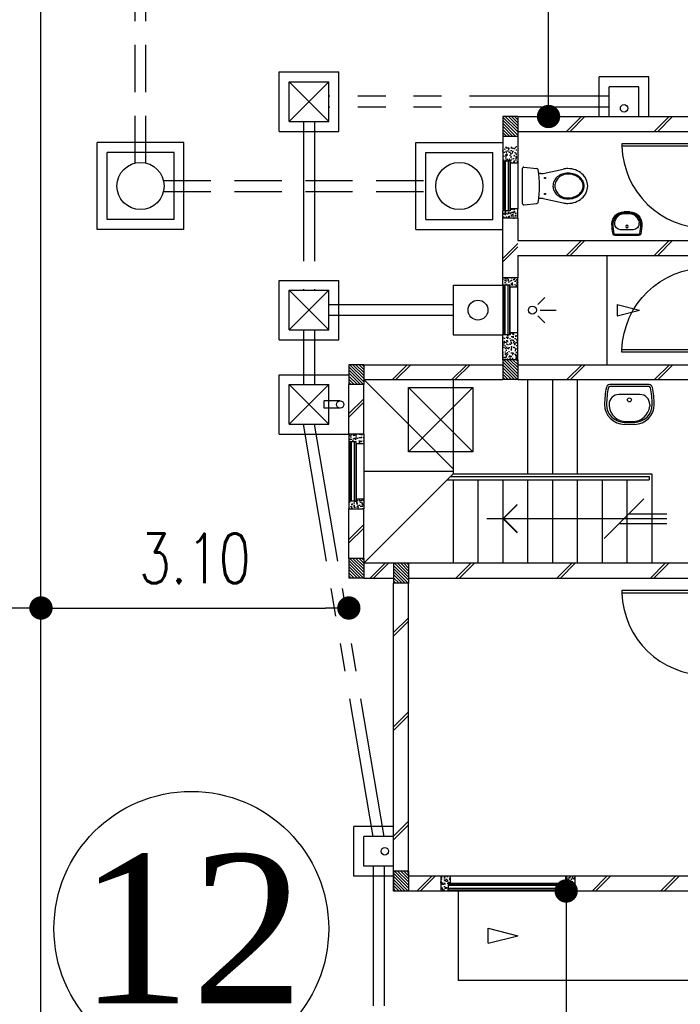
# Model space of a CAD drawing. Header units: millimetres. Extents: x 301 to 1479, y 491 to 1341.
# Tile 175 of 256: x 430 to 436, y 585 to 595. Entities that reach past the tile are written whole.
import ezdxf
from ezdxf.enums import TextEntityAlignment as Align

# ---------------------------------------------------------------- set-up
doc = ezdxf.new("R2010")
doc.units = ezdxf.units.MM
doc.header["$LTSCALE"] = 1.5
doc.header["$MEASUREMENT"] = 0
for name, pattern in [('HIDDEN', [0.375, 0.25, -0.125]), ('HIDDEN2', [4.7625, 3.175, -1.5875]), ('PHANTOM2', [1.25, 0.625, -0.125, 0.125, -0.125, 0.125, -0.125])]:
    doc.linetypes.add(name, pattern=pattern)
for name, color, linetype in [('Blk', 7, 'Continuous'), ('Block', 46, 'Continuous'), ('boundary', 3, 'Continuous'), ('BULUS', 2, 'Continuous'), ('BWCN', 4, 'Continuous'), ('DIM', 6, 'Continuous'), ('DOOR', 3, 'Continuous'), ('Ele', 8, 'Continuous'), ('HATCH', 7, 'Continuous'), ('Hatch Col. C1 GF Ext.', 84, 'Continuous'), ('Hatch Stub Col', 251, 'Continuous'), ('Kerb', 251, 'Continuous'), ('P. Gully trap', 42, 'Continuous'), ('P. Sewr Manhole', 49, 'Continuous'), ('Paving Block', 251, 'Continuous'), ('PVC Pipe 110', 69, 'Continuous'), ('PVC RWP 75', 77, 'Continuous'), ('PVC Sewer Pipe 110', 24, 'Continuous'), ('SANIT', 8, 'Continuous'), ('TXTAREA', 10, 'Continuous'), ('WINDOW', 1, 'Continuous')]:
    doc.layers.add(name, color=color, linetype=linetype)
doc.styles.add('RS1', font='romans.shx', dxfattribs={"width": 0.75, "height": 0.5})
doc.styles.add('times', font='times.ttf')
doc.dimstyles.new('Souillac5', dxfattribs={"dimscale": 0.5, "dimtxt": 0.5, "dimasz": 0.47, "dimexe": 0, "dimexo": 1, "dimgap": 0.5, "dimtad": 1, "dimzin": 0, "dimdsep": 46, "dimtxsty": 'RS1', "dimblk": 'DOT', "dimcen": 3, "dimse1": 1, "dimse2": 1, "dimclrd": 6, "dimclre": 6, "dimclrt": 7, "dimaunit": 1, "dimadec": 0, "dimazin": 0, "dimtfac": 1, "dimtofl": 0, "dimtmove": 1, "dimatfit": 3, "dimfxl": 1, "dimtolj": 1, "dimtzin": 0, "dimlwe": -1, "dimarcsym": 0})
pattern_1 = [(50, (427.129014, 162.062746), (0.071726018, -0.0062752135), [0.0075, -0.0825]), (355, (427.129014, 162.062746), (-0.013875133, 0.075219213), [0.006, -0.066]), (100.451444, (427.13499, 162.06222), (0.057850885, 0.068943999), [0.006374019, -0.070114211]), (46.1842, (427.12901, 162.08275), (0.106724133, -0.016551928), [0.01125, -0.12375]), (96.635635, (427.13791, 162.08137), (0.093466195, 0.09741186), [0.009561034, -0.105171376]), (351.184164, (427.12901, 162.08275), (0.093466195, 0.09741186), [0.009, -0.099]), (21, (427.139014, 162.077746), (0.059690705, -0.040261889), [0.0075, -0.0825]), (326, (427.139014, 162.077746), (0.024331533, 0.072515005), [0.006, -0.066]), (71.451445, (427.14399, 162.07439), (0.084022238, 0.032253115), [0.006374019, -0.070114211]), (37.5, (427.129014, 162.062746), (0.0012159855, 0.0332893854), [0, -0.0652, 0, -0.067, 0, -0.06625]), (7.5, (427.129014, 162.062746), (0.0263069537, 0.0394411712), [0, -0.0382, 0, -0.0637, 0, -0.02525]), (327.5, (427.106714, 162.062746), (0.0533822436, -0.0022554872), [0, -0.025, 0, -0.078, 0, -0.1035]), (317.5, (427.096714, 162.062746), (0.058318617, 0.010010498), [0, -0.0325, 0, -0.0518, 0, -0.0735])]
pattern_2 = [(50, (427.129014, 161.862746), (0.071726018, -0.0062752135), [0.0075, -0.0825]), (355, (427.129014, 161.862746), (-0.013875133, 0.075219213), [0.006, -0.066]), (100.451444, (427.13499, 161.86222), (0.057850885, 0.068943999), [0.006374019, -0.070114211]), (46.1842, (427.12901, 161.88275), (0.106724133, -0.016551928), [0.01125, -0.12375]), (96.635635, (427.13791, 161.88137), (0.093466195, 0.09741186), [0.009561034, -0.105171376]), (351.184164, (427.12901, 161.88275), (0.093466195, 0.09741186), [0.009, -0.099]), (21, (427.139014, 161.877746), (0.059690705, -0.040261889), [0.0075, -0.0825]), (326, (427.139014, 161.877746), (0.024331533, 0.072515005), [0.006, -0.066]), (71.451445, (427.14399, 161.87439), (0.084022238, 0.032253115), [0.006374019, -0.070114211]), (37.5, (427.129014, 161.862746), (0.0012159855, 0.0332893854), [0, -0.0652, 0, -0.067, 0, -0.06625]), (7.5, (427.129014, 161.862746), (0.0263069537, 0.0394411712), [0, -0.0382, 0, -0.0637, 0, -0.02525]), (327.5, (427.106714, 161.862746), (0.0533822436, -0.0022554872), [0, -0.025, 0, -0.078, 0, -0.1035]), (317.5, (427.096714, 161.862746), (0.058318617, 0.010010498), [0, -0.0325, 0, -0.0518, 0, -0.0735])]

# ---------------------------------------------------------------- blocks, each defined once
blk = doc.blocks.new('WC')
at = {"layer": 'SANIT'}
for p, q in [((-179.1, 0), (179.1, 0)), ((-189, -10.9), (-177.5, -141.5)), ((189, -10.9), (177.5, -141.5)), ((-125, -184.5), (-125, -161.4)), ((125, -184.5), (125, -161.4)), ((-127.2, -205.2), (-170.1, -407.8)), ((127.2, -205.2), (170.1, -407.8))]:
    blk.add_line(p, q, dxfattribs=at)
for points in [[(130, -455, 0.086378), (119.8, -396.7, 0.092622), (91.9, -348.9, 0.103078), (48.8, -316.1, 0.111925), (0, -305, 0.111925), (-48.8, -316.1, 0.103078), (-91.9, -348.9, 0.092622), (-119.8, -396.7, 0.086378), (-130, -455, 0.086378)], [(120, -455, 0.091554), (110.7, -404.8, 0.095342), (84.9, -363.1, 0.101238), (45.4, -334.7, 0.105842), (0, -325, 0.105842), (-45.4, -334.7, 0.101238), (-84.9, -363.1, 0.095342), (-110.7, -404.8, 0.091554), (-120, -455, 0.091554)], [(-175, -455, 0.087147), (-161.4, -532.7, 0.093047), (-123.7, -596.4, 0.102819), (-65.8, -640.2, 0.110985), (0, -655, 0.110985), (65.8, -640.2, 0.102819), (123.7, -596.4, 0.093047), (161.4, -532.7, 0.087147), (175, -455, 0.052217), (170.1, -407.8, 0.093047)], [(-170.1, -407.8, 0.052217), (-175, -455, 0.087147)], [(-130, -455, 0.079027), (-119.7, -519.8, 0.088191), (-91.9, -571.7, 0.105253), (-48.1, -608.1, 0.121599), (0, -620, 0.121599), (48.1, -608.1, 0.105253), (91.9, -571.7, 0.088191), (119.7, -519.8, 0.079027), (130, -455, 0.079027)], [(-120, -455, 0.077736), (-110.5, -515.9, 0.087342), (-84.9, -564.6, 0.105569), (-44.3, -598.9, 0.12344), (0, -610, 0.12344), (44.3, -598.9, 0.105569), (84.9, -564.6, 0.087342), (110.5, -515.9, 0.077736), (120, -455, 0.077736)]]:
    blk.add_lwpolyline(points, format="xyb", dxfattribs=at)
for centre in [(-80, -225), (80, -225)]:
    blk.add_circle(centre, 6, dxfattribs=at)
for centre, radius, start, end in [((-179.1, -10), 10, 90, 185.04245), ((179.1, -10), 10, 354.95755, 90), ((-162.6, -140.2), 15, 185.04245, 259.60796), ((0, 746.3), 916.3, 259.60796, 280.39204), ((-225, -184.5), 100, 348.04369, 0), ((225, -184.5), 100, 180, 191.95631), ((162.6, -140.2), 15, 280.39204, 354.95755)]:
    blk.add_arc(centre, radius, start, end, dxfattribs=at)
blk = doc.blocks.new('Wh1')
at = {"layer": 'SANIT'}
for p, q in [((197.3, 0), (-197.3, 0)), ((197.3, -20), (-197.3, -20)), ((105, -100), (-105, -100)), ((-205, -200), (-205, -217.2)), ((205, -200), (205, -217.2)), ((50, -380), (-50, -380)), ((-30.2, -372.6), (30.2, -372.6)), ((50, -400), (-50, -400))]:
    blk.add_line(p, q, dxfattribs=at)
blk.add_circle((0, -153.8), 20, dxfattribs=at)
for centre, radius, start, end in [((0, -200), 250, 180, 180), ((0, -200), 250, 0, 0), ((-197.3, -35), 35, 90, 167.77757), ((197.3, -35), 35, 12.22243, 90), ((567.1, -200.6), 817.1, 167.77757, 179.95982), ((567.1, -200.6), 797.1, 167.77757, 179.95982), ((-197.3, -35), 15, 90, 167.77757), ((197.3, -35), 15, 12.22243, 90), ((-567.1, -200.6), 797.1, 0.04018, 12.22243), ((-567.1, -200.6), 817.1, 0.04018, 12.22243), ((-105, -200), 100, 90, 180), ((105, -200), 100, 0, 90), ((-50, -200), 200, 180, 270), ((-50, -200), 180, 180, 270), ((-30.2, -196.6), 176, 186.70755, 270.01296), ((30.2, -196.6), 176, 269.98704, 353.29245), ((50, -200), 180, 270, 0), ((50, -200), 200, 270, 0)]:
    blk.add_arc(centre, radius, start, end, dxfattribs=at)
blk = doc.blocks.new('Dr900')
at = {"layer": 'DOOR'}
for p, q in [((-50, 0), (-50, 850)), ((-25, 850), (-50, 850)), ((-25, 0), (-25, 850)), ((-25, 0), (-50, 0))]:
    blk.add_line(p, q, dxfattribs=at)
blk.add_arc((-24.3, -0.3), 850.7, 91.72797, 179.98222, dxfattribs=at)
blk = doc.blocks.new('SSSU-D1')
at = {"layer": 'HATCH'}
h = blk.add_hatch(dxfattribs=at)
h.set_pattern_fill('ANSI31', color=256, scale=0.175, angle=630)
h.set_pattern_definition([(315, (-126.973914, 34.886787), (0.015467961, 0.015467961), [])])
h.paths.add_polyline_path([(-0.45, 5.1), (-0.3, 5.1), (-0.3, 5.3), (-0.45, 5.3)])
h = blk.add_hatch(dxfattribs=at)
h.set_pattern_fill('ANSI31', color=256, scale=0.175, angle=630)
h.set_pattern_definition([(315, (-125.423914, 34.936787), (0.015467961, 0.015467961), [])])
h.paths.add_polyline_path([(1.1, 5.15), (1.25, 5.15), (1.25, 5.35), (1.1, 5.35)])
h = blk.add_hatch(dxfattribs=at)
h.set_pattern_fill('ANSI31', color=256, scale=0.175, angle=630)
h.set_pattern_definition([(315, (-126.973914, 32.936787), (0.015467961, 0.015467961), [])])
h.paths.add_polyline_path([(-0.45, 3.15), (-0.3, 3.15), (-0.3, 3.35), (-0.45, 3.35)])
h = blk.add_hatch(dxfattribs=at)
h.set_pattern_fill('ANSI31', color=256, scale=0.175, angle=630)
h.set_pattern_definition([(315, (-126.523914, 32.886787), (0.015467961, 0.015467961), [])])
h.paths.add_polyline_path([(0, 3.1), (0.15, 3.1), (0.15, 3.3), (0, 3.3)])
h = blk.add_hatch(dxfattribs=at)
h.set_pattern_fill('ANSI31', color=256, scale=0.175, angle=630)
h.set_pattern_definition([(315, (-126.523914, 29.786787), (0.015467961, 0.015467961), [])])
h.paths.add_polyline_path([(0, 0), (0.15, 0), (0.15, 0.2), (0, 0.2)])
at = {"layer": 'Hatch Col. C1 GF Ext.'}
h = blk.add_hatch(dxfattribs=at)
h.set_pattern_fill('ANSI31', color=256, scale=0.175, angle=-90)
h.set_pattern_definition([(315, (448.28546, 157.028336), (0.0154679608, 0.0154679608), [])])
h.paths.add_polyline_path([(1.1, 7.6), (1.25, 7.6), (1.25, 7.8), (1.1, 7.8)])
at = {"layer": 'Hatch Stub Col', "linetype": 'ByBlock'}
h = blk.add_hatch(dxfattribs=at)
h.set_pattern_fill('AR-CONC', color=256, scale=0.01, angle=720)
h.set_pattern_definition(pattern_1)
h.paths.add_polyline_path([(1.175, 7.35), (1.175, 7.33), (1.25, 7.33), (1.25, 7.5), (1.1, 7.5), (1.1, 7.35)])
h = blk.add_hatch(dxfattribs=at)
h.set_pattern_fill('AR-CONC', color=256, scale=0.01, angle=720)
h.set_pattern_definition(pattern_1)
h.paths.add_polyline_path([(1.25, 6.775), (1.25, 6.87), (1.175, 6.87), (1.175, 6.85), (1.1, 6.85), (1.1, 6.775)])
h = blk.add_hatch(dxfattribs=at)
h.set_pattern_fill('AR-CONC', color=256, scale=0.01, angle=720)
h.set_pattern_definition([(50, (427.129014, 162.012746), (0.071726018, -0.0062752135), [0.0075, -0.0825]), (355, (427.129014, 162.012746), (-0.013875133, 0.075219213), [0.006, -0.066]), (100.451444, (427.13499, 162.01222), (0.057850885, 0.068943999), [0.006374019, -0.070114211]), (46.1842, (427.12901, 162.03275), (0.106724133, -0.016551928), [0.01125, -0.12375]), (96.635635, (427.13791, 162.03137), (0.093466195, 0.09741186), [0.009561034, -0.105171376]), (351.184164, (427.12901, 162.03275), (0.093466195, 0.09741186), [0.009, -0.099]), (21, (427.139014, 162.027746), (0.059690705, -0.040261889), [0.0075, -0.0825]), (326, (427.139014, 162.027746), (0.024331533, 0.072515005), [0.006, -0.066]), (71.451445, (427.14399, 162.02439), (0.084022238, 0.032253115), [0.006374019, -0.070114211]), (37.5, (427.129014, 162.012746), (0.0012159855, 0.0332893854), [0, -0.0652, 0, -0.067, 0, -0.06625]), (7.5, (427.129014, 162.012746), (0.0263069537, 0.0394411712), [0, -0.0382, 0, -0.0637, 0, -0.02525]), (327.5, (427.106714, 162.012746), (0.0533822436, -0.0022554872), [0, -0.025, 0, -0.078, 0, -0.1035]), (317.5, (427.096714, 162.012746), (0.058318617, 0.010010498), [0, -0.0325, 0, -0.0518, 0, -0.0735])])
h.paths.add_polyline_path([(1.175, 6.1), (1.175, 6.08), (1.25, 6.08), (1.25, 6.175), (1.1, 6.175), (1.1, 6.1)])
h = blk.add_hatch(dxfattribs=at)
h.set_pattern_fill('AR-CONC', color=256, scale=0.01, angle=720)
h.set_pattern_definition([(50, (466.11162, 47.178006), (0.071726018, -0.0062752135), [0.0075, -0.0825]), (355, (466.11162, 47.17801), (-0.013875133, 0.075219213), [0.006, -0.066]), (100.451444, (466.1176, 47.17748), (0.057850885, 0.068943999), [0.006374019, -0.070114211]), (46.1842, (466.11162, 47.19801), (0.106724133, -0.016551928), [0.01125, -0.12375]), (96.635635, (466.12051, 47.19663), (0.093466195, 0.09741186), [0.009561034, -0.105171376]), (351.184164, (466.11162, 47.19801), (0.093466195, 0.09741186), [0.009, -0.099]), (21, (466.12162, 47.193006), (0.059690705, -0.040261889), [0.0075, -0.0825]), (326, (466.12162, 47.19301), (0.024331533, 0.072515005), [0.006, -0.066]), (71.451445, (466.126594, 47.18965), (0.084022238, 0.032253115), [0.006374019, -0.070114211]), (37.5, (466.11162, 47.178006), (0.0012159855, 0.0332893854), [0, -0.0652, 0, -0.067, 0, -0.06625]), (7.5, (466.11162, 47.178006), (0.0263069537, 0.0394411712), [0, -0.0382, 0, -0.0637, 0, -0.02525]), (327.5, (466.08932, 47.178006), (0.0533822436, -0.0022554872), [0, -0.025, 0, -0.078, 0, -0.1035]), (317.5, (466.07932, 47.178006), (0.058318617, 0.010010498), [0, -0.0325, 0, -0.0518, 0, -0.0735])])
h.paths.add_polyline_path([(1.25, 5.62), (1.175, 5.62), (1.175, 5.6), (1.1, 5.6), (1.1, 5.35), (1.25, 5.35)])
h = blk.add_hatch(dxfattribs=at)
h.set_pattern_fill('AR-CONC', color=256, scale=0.01, angle=720)
h.set_pattern_definition(pattern_2)
h.paths.add_polyline_path([(-0.3, 4.6), (-0.45, 4.6), (-0.45, 4.525), (-0.375, 4.525), (-0.375, 4.505), (-0.3, 4.505)])
h = blk.add_hatch(dxfattribs=at)
h.set_pattern_fill('AR-CONC', color=256, scale=0.01, angle=720)
h.set_pattern_definition(pattern_2)
h.paths.add_polyline_path([(-0.3, 3.945), (-0.375, 3.945), (-0.375, 3.925), (-0.45, 3.925), (-0.45, 3.85), (-0.3, 3.85)])
h = blk.add_hatch(dxfattribs=at)
h.set_pattern_fill('AR-CONC', color=256, scale=0.01, angle=720)
h.set_pattern_definition(pattern_2)
h.paths.add_polyline_path([(0.5704, 0.15), (0.4754, 0.15), (0.4754, 0), (0.5504, 0), (0.5504, 0.075), (0.5704, 0.075)])
h = blk.add_hatch(dxfattribs=at)
h.set_pattern_fill('AR-CONC', color=256, scale=0.01, angle=720)
h.set_pattern_definition(pattern_2)
h.paths.add_polyline_path([(1.8254, 0.15), (1.7304, 0.15), (1.7304, 0.075), (1.7504, 0.075), (1.7504, 0), (1.8254, 0)])
at = {"layer": 'Block', "linetype": 'ByBlock'}
for p, q in [((1.25, 7.8), (3.15, 7.8)), ((1.25, 7.65), (3.15, 7.65)), ((1.1, 6.175), (1.1, 6.775)), ((1.25, 6.775), (1.25, 6.55)), ((1.25, 6.55), (3.3, 6.55)), ((1.25, 6.4), (3.3, 6.4)), ((1.25, 6.4), (1.25, 6.175)), ((-0.3, 5.3), (1.1, 5.3)), ((1.25, 5.3), (3.15, 5.3)), ((-0.45, 4.6), (-0.45, 5.1)), ((-0.3, 5.15), (1.1, 5.15)), ((-0.3, 4.6), (-0.3, 5.1)), ((1.25, 5.15), (3.15, 5.15)), ((-0.45, 3.35), (-0.45, 3.85)), ((-0.3, 3.35), (-0.3, 3.85)), ((0, 3.3), (-0.3, 3.3)), ((3.15, 3.3), (0.15, 3.3)), ((-0.3, 3.15), (0, 3.15)), ((0, 0), (0, 3.1)), ((0.15, 3.15), (3.15, 3.15)), ((0.15, 0.15), (0.15, 3.1)), ((0.4754, 0.15), (0.15, 0.15)), ((3.15, 0.15), (1.8254, 0.15)), ((0.4754, 0), (0.15, 0)), ((3.15, 0), (1.8254, 0))]:
    blk.add_line(p, q, dxfattribs=at)
at = {"layer": 'BULUS', "linetype": 'ByBlock'}
for p, q in [((0.575, 4.1754), (2.575, 4.1754)), ((2.575, 4.1754), (2.575, 4.1404)), ((0.54, 4.1404), (2.575, 4.1404))]:
    blk.add_line(p, q, dxfattribs=at)
at = {"layer": 'BWCN'}
for p, q in [((1.25, 7.8), (1.1, 7.8)), ((1.1, 7.8), (1.1, 7.6)), ((1.25, 7.8), (1.25, 7.6)), ((1.25, 7.6), (1.1, 7.6)), ((1.1, 7.6), (1.1, 7.35)), ((1.25, 7.6), (1.25, 7.33)), ((1.175, 7.35), (1.1, 7.35)), ((1.175, 7.33), (1.175, 7.35)), ((1.25, 7.33), (1.175, 7.33)), ((1.1, 6.775), (1.1, 6.85)), ((1.175, 6.85), (1.1, 6.85)), ((1.25, 6.87), (1.175, 6.87)), ((1.175, 6.87), (1.175, 6.85)), ((1.25, 6.775), (1.25, 6.87)), ((1.25, 6.775), (1.1, 6.775)), ((1.1, 6.1), (1.1, 6.175)), ((1.25, 6.175), (1.1, 6.175)), ((1.25, 6.08), (1.25, 6.175)), ((1.175, 6.1), (1.1, 6.1)), ((1.175, 6.08), (1.175, 6.1)), ((1.25, 6.08), (1.175, 6.08)), ((1.175, 5.6), (1.1, 5.6)), ((1.1, 5.35), (1.1, 5.6)), ((1.25, 5.62), (1.175, 5.62)), ((1.175, 5.62), (1.175, 5.6)), ((1.25, 5.35), (1.25, 5.62)), ((-0.3, 5.3), (-0.45, 5.3)), ((-0.45, 5.3), (-0.45, 5.1)), ((-0.3, 5.3), (-0.3, 5.1)), ((1.25, 5.35), (1.1, 5.35)), ((1.1, 5.35), (1.1, 5.15)), ((1.25, 5.35), (1.25, 5.15)), ((-0.3, 5.1), (-0.45, 5.1)), ((1.25, 5.15), (1.1, 5.15)), ((-0.45, 4.6), (-0.45, 4.525)), ((-0.3, 4.6), (-0.3, 4.505)), ((-0.375, 4.525), (-0.45, 4.525)), ((-0.375, 4.505), (-0.375, 4.525)), ((-0.3, 4.505), (-0.375, 4.505)), ((-0.375, 3.925), (-0.45, 3.925)), ((-0.45, 3.925), (-0.45, 3.85)), ((-0.3, 3.945), (-0.375, 3.945)), ((-0.375, 3.945), (-0.375, 3.925)), ((-0.3, 3.945), (-0.3, 3.85)), ((-0.3, 3.35), (-0.45, 3.35)), ((-0.45, 3.35), (-0.45, 3.15)), ((-0.3, 3.35), (-0.3, 3.15)), ((0.15, 3.3), (0, 3.3)), ((0, 3.3), (0, 3.1)), ((0.15, 3.3), (0.15, 3.1)), ((-0.3, 3.15), (-0.45, 3.15)), ((0.15, 3.1), (0, 3.1)), ((0.15, 0.2), (0, 0.2)), ((0, 0.2), (0, 0)), ((0.15, 0.2), (0.15, 0)), ((0.4754, 0.15), (0.4754, 0)), ((0.5704, 0.15), (0.4754, 0.15)), ((0.5704, 0.15), (0.5704, 0.075)), ((1.7304, 0.15), (1.7304, 0.075)), ((1.8254, 0.15), (1.7304, 0.15)), ((1.8254, 0.15), (1.8254, 0)), ((0.15, 0), (0, 0)), ((0.5504, 0), (0.4754, 0)), ((0.5504, 0.075), (0.5504, 0)), ((0.5704, 0.075), (0.5504, 0.075)), ((1.7304, 0.075), (1.7504, 0.075)), ((1.7504, 0.075), (1.7504, 0)), ((1.8254, 0), (1.7504, 0))]:
    blk.add_line(p, q, dxfattribs=at)
at = {"layer": 'BWCN', "linetype": 'ByBlock'}
for p, q in [((-0.3, 4.6), (-0.45, 4.6)), ((-0.45, 3.85), (-0.3, 3.85))]:
    blk.add_line(p, q, dxfattribs=at)
at = {"layer": 'Ele'}
for p, q in [((1.1, 7.35), (1.1, 6.85)), ((1.11, 7.35), (1.11, 6.85)), ((1.17, 7.35), (1.17, 6.85)), ((1.175, 7.33), (1.175, 6.87)), ((1.25, 7.33), (1.25, 6.87)), ((2.15, 5.3), (2.15, 6.4)), ((1.1, 6.1), (1.1, 5.6)), ((1.11, 5.6), (1.11, 6.1)), ((1.17, 5.6), (1.17, 6.1)), ((1.175, 5.62), (1.175, 6.08)), ((1.25, 5.62), (1.25, 6.08)), ((1.4545, 5.9067), (1.5246, 5.9768)), ((1.4545, 5.7933), (1.5246, 5.7232)), ((1.478, 5.85), (1.6391, 5.85)), ((1.35, 5.15), (1.35, 4.2)), ((1.6, 5.15), (1.6, 4.2)), ((1.85, 5.15), (1.85, 4.2)), ((-0.45, 4.525), (-0.45, 3.925)), ((-0.44, 4.525), (-0.44, 3.925)), ((-0.38, 4.525), (-0.38, 3.925)), ((-0.375, 4.505), (-0.375, 3.945)), ((-0.3, 4.505), (-0.3, 3.945)), ((0.6, 4.2), (2.6, 4.2)), ((2.6, 4.2), (2.6, 3.3)), ((0.6, 4.1404), (0.6, 3.3)), ((0.85, 4.1404), (0.85, 3.3)), ((1.1, 4.1404), (1.1, 3.3)), ((1.35, 4.1404), (1.35, 3.3)), ((1.6, 4.1404), (1.6, 3.3)), ((1.85, 4.1404), (1.85, 3.3)), ((2.1, 4.1404), (2.1, 3.3)), ((2.35, 4.1404), (2.35, 3.3)), ((2.1201, 3.55), (2.5201, 3.95)), ((2.3701, 3.8), (2.7528, 3.8)), ((0.9409, 3.75), (2.7528, 3.75)), ((2.2701, 3.7), (2.7528, 3.7)), ((1.7304, 0.15), (0.5704, 0.15)), ((1.7504, 0.07), (0.5504, 0.07)), ((1.7504, 0.01), (0.5504, 0.01)), ((1.7304, 0.075), (0.5704, 0.075)), ((1.7504, 0), (0.5504, 0)), ((0.65, 0), (0.65, -0.9)), ((4.3, -0.9), (0.65, -0.9))]:
    blk.add_line(p, q, dxfattribs=at)
at = {"layer": 'Ele', "linetype": 'HIDDEN', "ltscale": 10}
for p, q in [((-0.3, 5.15), (0.6, 4.25)), ((0.6, 5.15), (0.6, 4.2)), ((0.6, 4.225), (-0.3, 4.225)), ((-0.3, 3.3), (0.6, 4.2))]:
    blk.add_line(p, q, dxfattribs=at)
at = {"layer": 'Ele', "linetype": 'ByBlock'}
blk.add_line((0.9515, -0.525), (0.9515, -0.375), dxfattribs=at)
at = {"layer": 'Ele', "const_width": 0.015}
blk.add_lwpolyline([(1.2465, 3.8914), (1.1051, 3.75), (1.2465, 3.6086)], dxfattribs=at)
at = {"layer": 'Ele'}
blk.add_circle((1.3979, 5.85), 0.04, dxfattribs=at)
at = {"layer": 'HATCH'}
for p, q in [((1.7425, 7.65), (1.8925, 7.8)), ((1.7778, 7.65), (1.9278, 7.8)), ((2.6249, 7.65), (2.7749, 7.8)), ((2.6602, 7.65), (2.8102, 7.8)), ((1.7425, 6.4), (1.8925, 6.55)), ((1.7778, 6.4), (1.9278, 6.55)), ((2.6249, 6.4), (2.7749, 6.55)), ((2.6602, 6.4), (2.8102, 6.55)), ((1.1, 6.3713), (1.25, 6.5213)), ((1.1, 6.3359), (1.25, 6.4859)), ((-0.0119, 5.15), (0.1381, 5.3)), ((0.0234, 5.15), (0.1734, 5.3)), ((0.5864, 5.15), (0.7364, 5.3)), ((0.6218, 5.15), (0.7718, 5.3)), ((1.7457, 5.15), (1.8957, 5.3)), ((1.7811, 5.15), (1.9311, 5.3)), ((2.6281, 5.15), (2.7781, 5.3)), ((2.6635, 5.15), (2.8135, 5.3)), ((-0.45, 4.8077), (-0.3, 4.9577)), ((-0.45, 4.7724), (-0.3, 4.9224)), ((-0.45, 3.5406), (-0.3, 3.6906)), ((-0.45, 3.5052), (-0.3, 3.6552)), ((-0.2359, 3.15), (-0.0859, 3.3)), ((-0.2006, 3.15), (-0.0506, 3.3)), ((0.6285, 3.15), (0.7785, 3.3)), ((0.6638, 3.15), (0.8138, 3.3)), ((1.645, 3.15), (1.795, 3.3)), ((1.6803, 3.15), (1.8303, 3.3)), ((2.5863, 3.15), (2.7363, 3.3)), ((2.6217, 3.15), (2.7717, 3.3)), ((0, 2.6018), (0.15, 2.7518)), ((0, 2.5664), (0.15, 2.7164)), ((0, 1.6528), (0.15, 1.8028)), ((0, 1.6174), (0.15, 1.7674)), ((0, 0.552), (0.15, 0.702)), ((0, 0.5167), (0.15, 0.6667)), ((0.2343, 0), (0.3843, 0.15)), ((0.2697, 0), (0.4197, 0.15)), ((1.9985, 0), (2.1485, 0.15)), ((2.0338, 0), (2.1838, 0.15)), ((2.6895, 0), (2.8395, 0.15)), ((2.7249, 0), (2.8749, 0.15))]:
    blk.add_line(p, q, dxfattribs=at)
at = {"layer": 'Kerb'}
for p, q in [((-1.15, 8.25), (-0.55, 8.25)), ((-1.15, 7.65), (-1.15, 8.25)), ((-0.55, 7.65), (-0.55, 8.25)), ((-1.05, 8.15), (-0.65, 8.15)), ((-1.05, 7.75), (-1.05, 8.15)), ((-1.05, 8.15), (-0.65, 7.75)), ((-1.05, 7.75), (-0.65, 8.15)), ((-0.65, 7.75), (-0.65, 8.15)), ((2.5712, 8.2), (2.0712, 8.2)), ((2.0712, 7.8), (2.0712, 8.2)), ((2.5712, 7.8), (2.5712, 8.2)), ((2.1712, 7.8), (2.1712, 8.1)), ((2.4712, 8.1), (2.1712, 8.1)), ((2.4712, 7.8), (2.4712, 8.1)), ((-1.05, 7.75), (-0.65, 7.75)), ((-1.15, 7.65), (-0.55, 7.65)), ((-2.985, 6.6625), (-2.985, 7.5375)), ((-2.11, 7.5375), (-2.985, 7.5375)), ((-2.11, 6.6625), (-2.11, 7.5375)), ((0.225, 6.6625), (0.225, 7.5375)), ((0.225, 7.5375), (1.1, 7.5375)), ((-2.885, 6.7625), (-2.885, 7.4375)), ((-2.21, 7.4375), (-2.885, 7.4375)), ((-2.21, 6.7625), (-2.21, 7.4375)), ((0.325, 6.7625), (0.325, 7.4375)), ((0.325, 7.4375), (1, 7.4375)), ((1, 6.7625), (1, 7.4375)), ((-2.21, 6.7625), (-2.885, 6.7625)), ((0.325, 6.7625), (1, 6.7625)), ((-2.11, 6.6625), (-2.985, 6.6625)), ((0.225, 6.6625), (1.1, 6.6625)), ((-1.15, 6.15), (-0.55, 6.15)), ((-1.15, 5.55), (-1.15, 6.15)), ((-0.55, 5.55), (-0.55, 6.15)), ((-1.05, 6.05), (-0.65, 6.05)), ((-1.05, 5.65), (-1.05, 6.05)), ((-1.05, 6.05), (-0.65, 5.65)), ((-1.05, 5.65), (-0.65, 6.05)), ((-0.65, 5.65), (-0.65, 6.05)), ((0.6, 6.1), (1.1, 6.1)), ((0.6, 6.1), (0.6, 5.6)), ((-1.05, 5.65), (-0.65, 5.65)), ((0.6, 5.6), (1.1, 5.6)), ((-1.15, 5.55), (-0.55, 5.55)), ((-1.15, 5.2), (-0.45, 5.2)), ((-1.15, 4.6), (-1.15, 5.2)), ((-1.05, 5.1), (-0.65, 5.1)), ((-1.05, 4.7), (-1.05, 5.1)), ((-1.05, 5.1), (-0.65, 4.7)), ((-1.05, 4.7), (-0.65, 5.1)), ((-0.65, 4.7), (-0.65, 5.1)), ((-1.05, 4.7), (-0.65, 4.7)), ((-1.15, 4.6), (-0.45, 4.6)), ((-0.4, 0.15), (-0.4, 0.65)), ((0, 0.65), (-0.4, 0.65)), ((0, 0.55), (-0.3, 0.55)), ((-0.3, 0.25), (-0.3, 0.55)), ((0, 0.25), (-0.3, 0.25)), ((0, 0.15), (-0.4, 0.15))]:
    blk.add_line(p, q, dxfattribs=at)
at = {"layer": 'P. Gully trap'}
blk.add_circle((0.85, 5.85), 0.1, dxfattribs=at)
at = {"layer": 'P. Sewr Manhole'}
for centre in [(-2.5475, 7.1), (0.6625, 7.1)]:
    blk.add_circle(centre, 0.2375, dxfattribs=at)
at = {"layer": 'Paving Block', "linetype": 'ByBlock'}
for p, q in [((2.2524, 5.9063), (2.2524, 5.7937)), ((2.2524, 5.9063), (2.4774, 5.85)), ((2.2524, 5.7937), (2.4774, 5.85)), ((0.9515, -0.375), (1.2515, -0.45)), ((0.9515, -0.525), (1.2515, -0.45))]:
    blk.add_line(p, q, dxfattribs=at)
at = {"layer": 'PVC Pipe 110', "linetype": 'PHANTOM2', "ltscale": 1.5}
for p, q in [((2.1712, 8.005), (-0.65, 8.005)), ((2.1712, 7.895), (-0.65, 7.895)), ((-0.905, 7.75), (-0.905, 6.05)), ((-0.795, 7.75), (-0.795, 6.05)), ((0.6, 5.905), (-0.65, 5.905)), ((0.6, 5.795), (-0.65, 5.795)), ((-0.905, 5.65), (-0.905, 5.1)), ((-0.795, 5.65), (-0.795, 5.1)), ((-0.2058, 0.55), (-0.9058, 4.7)), ((-0.0942, 0.55), (-0.7942, 4.7)), ((-0.205, 0.25), (-0.205, -2.15)), ((-0.095, 0.25), (-0.095, -2.15))]:
    blk.add_line(p, q, dxfattribs=at)
at = {"layer": 'PVC Pipe 110', "linetype": 'PHANTOM2', "ltscale": 10}
for p, q in [((-0.7, 4.8625), (-0.7, 4.9375)), ((-0.5375, 4.9375), (-0.7, 4.9375)), ((-0.5375, 4.8625), (-0.7, 4.8625))]:
    blk.add_line(p, q, dxfattribs=at)
at = {"layer": 'PVC RWP 75'}
for centre in [(2.3212, 7.8825), (-0.5375, 4.9), (-0.0875, 0.4), (-0.0875, 0.4), (-0.0875, 0.4)]:
    blk.add_circle(centre, 0.0375, dxfattribs=at)
at = {"layer": 'PVC Sewer Pipe 110', "linetype": 'HIDDEN2', "ltscale": 0.1}
for p, q in [((-2.6025, 7.331), (-2.6025, 10.569)), ((-2.4925, 7.331), (-2.4925, 10.569)), ((-2.3165, 7.155), (0.4315, 7.155)), ((-2.3165, 7.045), (0.4315, 7.045))]:
    blk.add_line(p, q, dxfattribs=at)
at = {"layer": 'SANIT', "linetype": 'HIDDEN2', "ltscale": 100}
for p, q in [((0.1496, 5.0718), (0.7996, 5.0718)), ((0.1496, 4.4218), (0.1496, 5.0718)), ((0.1496, 5.0718), (0.7996, 4.4218)), ((0.7996, 5.0718), (0.1496, 4.4218)), ((0.7996, 5.0718), (0.7996, 4.4218)), ((0.7996, 4.4218), (0.1496, 4.4218))]:
    blk.add_line(p, q, dxfattribs=at)
at = {"layer": 'WINDOW', "linetype": 'HIDDEN2', "ltscale": 0.5}
for p, q in [((1.125, 7.35), (1.125, 6.85)), ((1.155, 7.35), (1.155, 6.85)), ((1.125, 5.6), (1.125, 6.1)), ((1.155, 5.6), (1.155, 6.1)), ((-0.425, 4.525), (-0.425, 3.925)), ((-0.395, 4.525), (-0.395, 3.925))]:
    blk.add_line(p, q, dxfattribs=at)
at = {"layer": 'WINDOW'}
for p, q in [((1.7504, 0.055), (0.5504, 0.055)), ((1.7504, 0.025), (0.5504, 0.025))]:
    blk.add_line(p, q, dxfattribs=at)
at = {"layer": 'DOOR', "yscale": 0.001, "zscale": 0.001, "rotation": 90}
for p, xscale in [((3.15, 7.55), 0.001), ((3.15, 5.4), -0.001), ((3.15, 3.05), 0.001)]:
    blk.add_blockref('Dr900', p, dxfattribs=dict(at, xscale=xscale))
at = {"layer": 'SANIT', "xscale": 0.001, "yscale": 0.001, "zscale": 0.001, "rotation": 89.99999999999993}
blk.add_blockref('WC', (1.3, 7.1), dxfattribs=at)
at = {"layer": 'WINDOW', "linetype": 'ByBlock', "xscale": -0.0006, "yscale": 0.0006, "zscale": 0.0006, "rotation": 180}
blk.add_blockref('Wh1', (2.3497, 6.6), dxfattribs=at)
at = {"layer": 'WINDOW', "linetype": 'ByBlock', "xscale": 0.001, "yscale": 0.001, "zscale": 0.001}
blk.add_blockref('Wh1', (2.375, 5.0998), dxfattribs=at)
blk = doc.blocks.new('_DOT')
at = {"color": 0, "linetype": 'ByBlock'}
blk.add_line((-0.5, 0), (-1, 0), dxfattribs=at)
at = {"color": 0, "linetype": 'ByBlock', "const_width": 0.5}
blk.add_lwpolyline([(-0.25, 0, 1), (0.25, 0, 1)], format="xyb", close=True, dxfattribs=at)
blk = doc.blocks.new('*D92')
at = {"layer": 'DEFPOINTS', "color": 0, "transparency": 16777216}
for p in [(426.7876, 588.819), (426.7876, 588.819), (429.8876, 588.819)]:
    blk.add_point(p, dxfattribs=at)
at = {"layer": 'DIM', "color": 6, "lineweight": -2, "transparency": 16777216}
blk.add_line((429.6526, 588.819), (427.0226, 588.819), dxfattribs=at)
at = {"layer": 'DIM', "color": 6, "lineweight": -2, "transparency": 16777216, "xscale": 0.235, "yscale": 0.235, "zscale": 0.235, "rotation": 180}
blk.add_blockref('_DOT', (426.7876, 588.819), dxfattribs=at)
at = {"layer": 'DIM', "color": 6, "lineweight": -2, "transparency": 16777216, "xscale": 0.235, "yscale": 0.235, "zscale": 0.235}
blk.add_blockref('_DOT', (429.8876, 588.819), dxfattribs=at)
at = {"layer": 'DIM', "color": 7, "transparency": 16777216, "insert": (428.3376, 589.319), "char_height": 0.5, "attachment_point": 5, "style": 'RS1'}
blk.add_mtext('\\A1;3.10', dxfattribs=at)
blk = doc.blocks.new('*D93')
at = {"layer": 'DEFPOINTS', "color": 0, "transparency": 16777216}
for p in [(435.036, 585.969), (435.036, 578.769), (435.1761, 578.769)]:
    blk.add_point(p, dxfattribs=at)
at = {"layer": 'DIM', "color": 6, "lineweight": -2, "transparency": 16777216}
blk.add_line((435.1761, 585.734), (435.1761, 579.004), dxfattribs=at)
at = {"layer": 'DIM', "color": 6, "lineweight": -2, "transparency": 16777216, "xscale": 0.235, "yscale": 0.235, "zscale": 0.235}
for p, rotation in [((435.1761, 585.969), 90), ((435.1761, 578.769), 270)]:
    blk.add_blockref('_DOT', p, dxfattribs=dict(at, rotation=rotation))
at = {"layer": 'DIM', "color": 7, "transparency": 16777216, "insert": (434.6761, 582.369), "char_height": 0.5, "attachment_point": 5, "rotation": 90, "style": 'RS1'}
blk.add_mtext('\\A1;7.20', dxfattribs=at)
blk = doc.blocks.new('*D94')
at = {"layer": 'DEFPOINTS', "color": 0, "transparency": 16777216}
for p in [(434.9985, 599.769), (434.9985, 599.769), (434.9985, 593.769)]:
    blk.add_point(p, dxfattribs=at)
at = {"layer": 'DIM', "color": 6, "lineweight": -2, "transparency": 16777216}
blk.add_line((434.9985, 594.004), (434.9985, 599.534), dxfattribs=at)
at = {"layer": 'DIM', "color": 6, "lineweight": -2, "transparency": 16777216, "xscale": 0.235, "yscale": 0.235, "zscale": 0.235}
for p, rotation in [((434.9985, 599.769), 90), ((434.9985, 593.769), 270)]:
    blk.add_blockref('_DOT', p, dxfattribs=dict(at, rotation=rotation))
at = {"layer": 'DIM', "color": 7, "transparency": 16777216, "insert": (434.3549, 598.978), "char_height": 0.5, "attachment_point": 5, "rotation": 90, "style": 'RS1'}
blk.add_mtext('\\A1;6.00', dxfattribs=at)
blk = doc.blocks.new('*D95')
at = {"layer": 'DEFPOINTS', "color": 0, "transparency": 16777216}
for p in [(429.8876, 588.819), (432.9876, 588.819), (432.9876, 588.819)]:
    blk.add_point(p, dxfattribs=at)
at = {"layer": 'DIM', "color": 6, "lineweight": -2, "transparency": 16777216}
blk.add_line((430.1226, 588.819), (432.7526, 588.819), dxfattribs=at)
at = {"layer": 'DIM', "color": 6, "lineweight": -2, "transparency": 16777216, "xscale": 0.235, "yscale": 0.235, "zscale": 0.235, "rotation": 180}
blk.add_blockref('_DOT', (429.8876, 588.819), dxfattribs=at)
at = {"layer": 'DIM', "color": 6, "lineweight": -2, "transparency": 16777216, "xscale": 0.235, "yscale": 0.235, "zscale": 0.235}
blk.add_blockref('_DOT', (432.9876, 588.819), dxfattribs=at)
at = {"layer": 'DIM', "color": 7, "transparency": 16777216, "insert": (431.4376, 589.319), "char_height": 0.5, "attachment_point": 5, "style": 'RS1'}
blk.add_mtext('\\A1;3.10', dxfattribs=at)

msp = doc.modelspace()

# ---------------------------------------------------------------- linework, layer by layer
at = {"layer": 'boundary'}
msp.add_line((429.8876, 578.769), (429.8876, 620.769), dxfattribs=at)
msp.add_line((429.8876, 578.769), (429.8876, 620.769), dxfattribs=at)
at = {"layer": 'TXTAREA'}
msp.add_circle((431.4017, 585.5891), 1.3831, dxfattribs=at)

# ---------------------------------------------------------------- block references
at = {"layer": 'Blk'}
msp.add_blockref('SSSU-D1', (433.4376, 585.969), dxfattribs=at)

# ---------------------------------------------------------------- texts
at = {"layer": 'TXTAREA', "style": 'times'}
msp.add_text('12', height=1.5, dxfattribs=at).set_placement((431.4017, 585.5891), align=Align.MIDDLE_CENTER)

# ---------------------------------------------------------------- dimensions: what is measured, and where the dimension line sits
at = {"layer": 'DIM'}
dim = msp.add_linear_dim(base=(434.9985, 599.769), p1=(434.9985, 593.769), p2=(434.9985, 599.769), angle=270, dimstyle='Souillac5', override={"dimtmove": 2}, dxfattribs=at)
dim.commit()
dim.dimension.update_dxf_attribs({"geometry": '*D94', "text_midpoint": (434.3549, 598.978), "dimtype": 160})
for base, p1, p2, angle, picture, middle in [((426.7876, 588.819), (429.8876, 588.819), (426.7876, 588.819), 180, '*D92', (428.3376, 589.319)), ((435.1761, 578.769), (435.036, 585.969), (435.036, 578.769), 270, '*D93', (434.6761, 582.369))]:
    dim = msp.add_linear_dim(base=base, p1=p1, p2=p2, angle=angle, dimstyle='Souillac5', dxfattribs=at)
    dim.commit()
    dim.dimension.update_dxf_attribs({"geometry": picture, "text_midpoint": middle})
dim = msp.add_linear_dim(base=(432.9876, 588.819), p1=(429.8876, 588.819), p2=(432.9876, 588.819), dimstyle='Souillac5', dxfattribs=at)
dim.commit()
dim.dimension.update_dxf_attribs({"geometry": '*D95', "text_midpoint": (431.4376, 589.319)})

doc.saveas('drawing.dxf')
